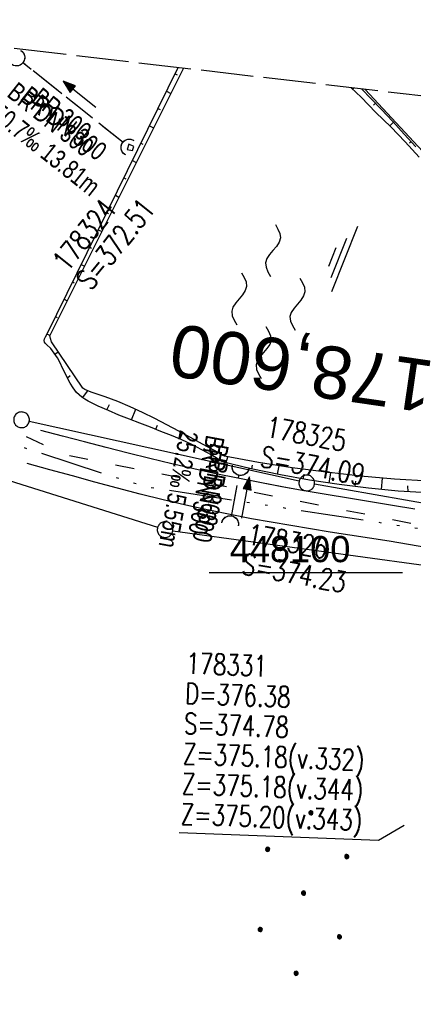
# Model space of a CAD drawing. Extents: x 508275 to 508667, y 447201 to 448341.
# Tile 20 of 33: x 508406 to 508444, y 448059 to 448153. Entities that reach past the tile are written whole.
import ezdxf
from ezdxf.enums import TextEntityAlignment as Align

# ---------------------------------------------------------------- set-up
doc = ezdxf.new("R2010")
doc.units = 0
doc.header["$LTSCALE"] = 10
doc.header["$MEASUREMENT"] = 0
for name, pattern in [('ACAD_ISO03W100', [30, 12, -18]), ('ACAD_ISO14W100', [25.5, 12, -3, 0.5, -3, 0.5, -3, 0.5, -3]), ('LT00', [0]), ('LT12', [0.4, 0.3, -0.1]), ('LT14', [0.6, 0.5, -0.1]), ('LT17', [0.15, 0.1, -0.05]), ('STRICHLINIE2', [0.375, 0.25, -0.125])]:
    doc.linetypes.add(name, pattern=pattern)
doc.layers.get('0').update_dxf_attribs({"linetype": 'LT00'})
for name, color, linetype in [('--EK_FBR', 250, 'LT00'), ('--EK_Halt-Pfeil', 4, 'LT00'), ('--EK_Haltung', 7, 'STRICHLINIE2'), ('--EK_Haltung-Text', 140, 'LT00'), ('--EK_RRB', 181, 'LT00'), ('--EK_RRB_SYMB', 181, 'LT00'), ('--EK_Schacht-Text', 5, 'LT00'), ('--EK_ST-93-1', 30, 'LT17'), ('--EL_DFK_AB_L', 21, 'LT00'), ('--EL_Halt-Pfeil', 4, 'LT00'), ('--EL_Haltung', 182, 'STRICHLINIE2'), ('--EL_Haltung-Text', 182, 'LT00'), ('--WASSER_NUTZUNG', 180, 'Continuous'), ('DFK_AB_L', 21, 'LT00'), ('DFK_GZPKT', 250, 'LT00'), ('DFK_KATASTER', 250, 'LT00'), ('DFK_NUTZUNG', 250, 'LT00'), ('DL', 182, 'LT12'), ('DL_PFEIL', 201, 'LT00'), ('DL_TEXT', 182, 'LT00'), ('TELEKOM', 210, 'ACAD_ISO14W100'), ('V125_AFBR_BAB', 250, 'LT00'), ('V125_BOESCH', 250, 'LT00'), ('V125_BOSCHUNG', 250, 'LT00'), ('V125_RASTER', 250, 'LT00'), ('V125_U_SCHACH', 182, 'LT00'), ('V125_UK_DURCH', 182, 'LT00'), ('V126_AFBR_BAB', 250, 'LT00'), ('V126_BOESCH', 250, 'LT00'), ('V126_BOSCHUNG', 250, 'LT00'), ('V126_U_SCHACH', 182, 'LT00'), ('V126_UK_DURCH', 182, 'LT00'), ('WASSERLTG', 130, 'ACAD_ISO03W100')]:
    doc.layers.add(name, color=color, linetype=linetype)
doc.layers.add('-BLATT_126-RAND', color=7, linetype='LT14', plot=False)
doc.styles.add('Beschrift', font='ARIAL.TTF')
doc.styles.add('Haltungsbeschriftung', font='ARIAL.TTF', dxfattribs={"width": 0.75})
doc.styles.add('schachtbeschriftung', font='romans.shx', dxfattribs={"width": 0.75, "height": 2})
doc.styles.get("Standard").update_dxf_attribs({"font": 'ARIAL.TTF'})

# ---------------------------------------------------------------- blocks, each defined once
blk = doc.blocks.new('SYMB7010')
at = {"color": 0, "linetype": 'ByBlock'}
for points in [[(-0.031408, 0.499213), (-0.093728, 0.49134), (-0.15457, 0.475719), (-0.212975, 0.452595), (-0.268021, 0.422333), (-0.31884, 0.385411), (-0.36463, 0.342411), (-0.40467, 0.29401), (-0.438329, 0.240973), (-0.465074, 0.184136), (-0.484486, 0.124395), (-0.496256, 0.062692), (-0.5002, 0)], [(-0.5002, 0), (-0.496256, -0.062692), (-0.484486, -0.124395), (-0.465075, -0.184136), (-0.438329, -0.240973), (-0.404671, -0.29401), (-0.36463, -0.342411), (-0.31884, -0.385411), (-0.268021, -0.422333), (-0.212975, -0.452595), (-0.154571, -0.475719), (-0.093728, -0.49134), (-0.031408, -0.499213), (0.031408, -0.499213)], [(0.5002, 0), (0.496256, 0.062692), (0.484485, 0.124395), (0.465074, 0.184136), (0.438329, 0.240973), (0.40467, 0.29401), (0.36463, 0.342411), (0.31884, 0.385411), (0.268021, 0.422333), (0.212975, 0.452595), (0.15457, 0.475719), (0.093728, 0.49134), (0.031408, 0.499213), (-0.031408, 0.499213)], [(0.031408, -0.499213), (0.093728, -0.491341), (0.15457, -0.475719), (0.212975, -0.452595), (0.268021, -0.422333), (0.31884, -0.385411), (0.36463, -0.342411), (0.404671, -0.294011), (0.438329, -0.240974), (0.465075, -0.184136), (0.484486, -0.124395), (0.496256, -0.062692), (0.500201, 0)]]:
    blk.add_lwpolyline(points, dxfattribs=at)
blk = doc.blocks.new('Ackerland7')
at = {"layer": 'DFK_NUTZUNG', "color": 0, "linetype": 'ByBlock'}
for p, q in [((-4, 3.928), (-4, 3.67)), ((-3.95, 3.628), (-3.95, 3.97)), ((-3.9, 3.99), (-3.9, 3.607)), ((-3.85, 3.601), (-3.85, 3.997)), ((-3.8, 3.99), (-3.8, 3.607)), ((-3.75, 3.628), (-3.75, 3.97)), ((-3.7, 3.928), (-3.7, 3.67)), ((-3.65, 3.798), (-3.65, 3.8)), ((3.7, 3.929), (3.7, 3.671)), ((3.75, 3.629), (3.75, 3.971)), ((3.8, 3.992), (3.8, 3.608)), ((3.85, 3.602), (3.85, 3.998)), ((3.9, 3.992), (3.9, 3.608)), ((3.95, 3.629), (3.95, 3.971)), ((4, 3.929), (4, 3.671)), ((4.05, 3.799), (4.05, 3.801)), ((-7.85, 0.129), (-7.85, -0.129)), ((-7.8, -0.171), (-7.8, 0.171)), ((-7.75, 0.192), (-7.75, -0.192)), ((-7.7, -0.198), (-7.7, 0.198)), ((-7.65, 0.192), (-7.65, -0.192)), ((-7.6, -0.171), (-7.6, 0.171)), ((-7.55, 0.129), (-7.55, -0.129)), ((-7.5, -0.001), (-7.5, 0.001)), ((-0.15, 0.129), (-0.15, -0.129)), ((-0.1, -0.171), (-0.1, 0.171)), ((-0.05, 0.192), (-0.05, -0.192)), ((0, -0.198), (0, 0.198)), ((0.05, 0.192), (0.05, -0.192)), ((0.1, -0.171), (0.1, 0.171)), ((0.15, 0.129), (0.15, -0.129)), ((0.2, -0.001), (0.2, 0.001)), ((7.55, 0.129), (7.55, -0.129)), ((7.6, -0.171), (7.6, 0.171)), ((7.65, 0.192), (7.65, -0.192)), ((7.7, -0.198), (7.7, 0.198)), ((7.75, 0.192), (7.75, -0.192)), ((7.8, -0.171), (7.8, 0.171)), ((7.85, 0.129), (7.85, -0.129)), ((7.9, -0.001), (7.9, 0.001)), ((-4, -3.671), (-4, -3.929)), ((-3.95, -3.971), (-3.95, -3.629)), ((-3.9, -3.608), (-3.9, -3.992)), ((-3.85, -3.998), (-3.85, -3.602)), ((-3.8, -3.608), (-3.8, -3.992)), ((-3.75, -3.971), (-3.75, -3.629)), ((-3.7, -3.671), (-3.7, -3.929)), ((3.7, -3.671), (3.7, -3.929)), ((3.75, -3.971), (3.75, -3.629)), ((3.8, -3.608), (3.8, -3.992)), ((3.85, -3.998), (3.85, -3.602)), ((3.9, -3.608), (3.9, -3.992)), ((3.95, -3.971), (3.95, -3.629)), ((4, -3.671), (4, -3.929)), ((-3.65, -3.801), (-3.65, -3.799)), ((4.05, -3.801), (4.05, -3.799))]:
    blk.add_line(p, q, dxfattribs=at)
for points in [[(-3.65, 3.799), (-3.67, 3.886), (-3.725, 3.955), (-3.805, 3.994), (-3.894, 3.994), (-3.975, 3.955), (-4.03, 3.886), (-4.05, 3.799), (-4.03, 3.712), (-3.975, 3.642), (-3.894, 3.604), (-3.805, 3.604), (-3.725, 3.642), (-3.67, 3.712), (-3.65, 3.799)], [(4.05, 3.8), (4.03, 3.887), (3.975, 3.956), (3.894, 3.995), (3.805, 3.995), (3.725, 3.956), (3.67, 3.887), (3.65, 3.8), (3.67, 3.713), (3.725, 3.644), (3.805, 3.605), (3.894, 3.605), (3.975, 3.644), (4.03, 3.713), (4.05, 3.8)], [(-7.5, 0), (-7.52, 0.087), (-7.575, 0.156), (-7.655, 0.195), (-7.744, 0.195), (-7.825, 0.156), (-7.88, 0.087), (-7.9, 0)], [(0.2, 0), (0.18, 0.087), (0.125, 0.156), (0.045, 0.195), (-0.044, 0.195), (-0.125, 0.156), (-0.18, 0.087), (-0.2, 0)], [(-0.2, 0), (-0.18, -0.087), (-0.125, -0.156), (-0.044, -0.195), (0.045, -0.195), (0.125, -0.156), (0.18, -0.087), (0.2, 0)], [(7.9, 0), (7.88, 0.087), (7.825, 0.156), (7.744, 0.195), (7.655, 0.195), (7.575, 0.156), (7.52, 0.087), (7.5, 0)], [(7.5, 0), (7.52, -0.087), (7.575, -0.156), (7.655, -0.195), (7.744, -0.195), (7.825, -0.156), (7.88, -0.087), (7.9, 0)], [(-7.9, 0), (-7.88, -0.087), (-7.825, -0.156), (-7.744, -0.195), (-7.655, -0.195), (-7.575, -0.156), (-7.52, -0.087), (-7.5, 0)], [(-3.65, -3.8), (-3.67, -3.713), (-3.725, -3.644), (-3.805, -3.605), (-3.894, -3.605), (-3.975, -3.644), (-4.03, -3.713), (-4.05, -3.8), (-4.03, -3.887), (-3.975, -3.956), (-3.894, -3.995), (-3.805, -3.995), (-3.725, -3.956), (-3.67, -3.887), (-3.65, -3.8)], [(4.05, -3.8), (4.03, -3.713), (3.975, -3.644), (3.894, -3.605), (3.805, -3.605), (3.725, -3.644), (3.67, -3.713), (3.65, -3.8), (3.67, -3.887), (3.725, -3.956), (3.805, -3.995), (3.894, -3.995), (3.975, -3.956), (4.03, -3.887), (4.05, -3.8)]]:
    blk.add_lwpolyline(points, dxfattribs=at)
blk = doc.blocks.new('SYMB7250')
at = {"color": 0, "linetype": 'ByBlock'}
for points in [[(-0.25, 0.28), (-0.208333, 0.308889), (-0.166667, 0.331111), (-0.125, 0.34), (-0.083333, 0.331111), (-0.041667, 0.308889), (0, 0.28)], [(0, 0.28), (0.041667, 0.251111), (0.083333, 0.228889), (0.125, 0.22), (0.166667, 0.228889), (0.208333, 0.251111), (0.25, 0.28)], [(-0.74, 0), (-0.698333, 0.028889), (-0.656667, 0.051111), (-0.615, 0.06), (-0.573333, 0.051111), (-0.531667, 0.028889), (-0.49, 0)], [(-0.49, 0), (-0.448333, -0.028889), (-0.406667, -0.051111), (-0.365, -0.06), (-0.323333, -0.051111), (-0.281667, -0.028889), (-0.24, 0)], [(0.24, 0), (0.281667, 0.028889), (0.323333, 0.051111), (0.365, 0.06), (0.406667, 0.051111), (0.448333, 0.028889), (0.49, 0)], [(0.49, 0), (0.531667, -0.028889), (0.573333, -0.051111), (0.615, -0.06), (0.656667, -0.051111), (0.698333, -0.028889), (0.74, 0)], [(-0.25, -0.28), (-0.208333, -0.251111), (-0.166667, -0.228889), (-0.125, -0.22), (-0.083333, -0.228889), (-0.041667, -0.251111), (0, -0.28)], [(0, -0.28), (0.041667, -0.308889), (0.083333, -0.331111), (0.125, -0.34), (0.166667, -0.331111), (0.208333, -0.308889), (0.25, -0.28)]]:
    blk.add_lwpolyline(points, dxfattribs=at)
blk = doc.blocks.new('SYMB1107')
at = {"color": 0, "linetype": 'ByBlock'}
for points in [[(-0.2, 0), (-0.196157, 0.039018), (-0.184776, 0.076537), (-0.166294, 0.111114), (-0.141421, 0.141421), (-0.111114, 0.166294), (-0.076537, 0.184776), (-0.039018, 0.196157), (0, 0.2)], [(0, 0.2), (0.039018, 0.196157), (0.076537, 0.184776), (0.111114, 0.166294), (0.141421, 0.141421), (0.166294, 0.111114), (0.184776, 0.076537), (0.196157, 0.039018), (0.2, 0)]]:
    blk.add_lwpolyline(points, dxfattribs=at)
blk = doc.blocks.new('SYMB0070')
at = {"color": 0, "linetype": 'ByBlock'}
for p, q in [((-0.5, 0), (0.2, 0)), ((0.5, 0), (0.2, 0.1)), ((0.2, 0.1), (0.2, 0)), ((0.468, 0), (0.21, 0.086)), ((0.21, 0.086), (0.21, -0.086)), ((0.21, -0.086), (0.468, 0)), ((0.22, -0.072), (0.437, 0)), ((0.23, -0.058), (0.405, 0)), ((0.24, -0.045), (0.374, 0)), ((0.342, 0), (0.25, 0.031)), ((0.25, 0.031), (0.25, -0.031)), ((0.25, -0.031), (0.342, 0)), ((0.26, -0.017), (0.31, 0)), ((0.27, -0.003), (0.279, 0))]:
    blk.add_line(p, q, dxfattribs=at)
for points in [[(0.2, 0), (0.2, -0.1), (0.5, 0)], [(0.437, 0), (0.22, 0.072), (0.22, -0.072)], [(0.405, 0), (0.23, 0.058), (0.23, -0.058)], [(0.374, 0), (0.24, 0.045), (0.24, -0.045)], [(0.31, 0), (0.26, 0.017), (0.26, -0.017)], [(0.279, 0), (0.27, 0.003), (0.27, -0.003)]]:
    blk.add_lwpolyline(points, dxfattribs=at)
blk = doc.blocks.new('WASSER2')
at = {"layer": '--EK_RRB_SYMB'}
for p, q in [((-0.3349, 0), (0.3349, 0)), ((-0.1913, -0.0543), (0.2151, -0.0543)), ((-0.071, -0.1164), (0.123, -0.1164))]:
    blk.add_line(p, q, dxfattribs=at)

msp = doc.modelspace()

# ---------------------------------------------------------------- linework, layer by layer
at = {"layer": '--EK_FBR'}
for points in [[(508443.764, 448106.077), (508441.652, 448106.427), (508439.537, 448106.773), (508437.42, 448107.121), (508435.302, 448107.473), (508433.185, 448107.834), (508431.069, 448108.209), (508428.958, 448108.602), (508426.851, 448109.016), (508424.741, 448109.457), (508422.637, 448109.922), (508420.538, 448110.407), (508418.443, 448110.909), (508416.351, 448111.426), (508414.262, 448111.955), (508412.176, 448112.492), (508410.091, 448113.036), (508408.006, 448113.582)], [(508445.023, 448102.381), (508443.172, 448102.697), (508441.311, 448103.002), (508439.44, 448103.298), (508437.563, 448103.591), (508435.68, 448103.885), (508433.796, 448104.184), (508431.91, 448104.491), (508430.027, 448104.812), (508428.146, 448105.151), (508426.272, 448105.511), (508424.071, 448105.968), (508421.879, 448106.457), (508419.696, 448106.974), (508417.52, 448107.514), (508415.35, 448108.075), (508413.185, 448108.652), (508411.024, 448109.241), (508408.865, 448109.838), (508406.707, 448110.439)]]:
    msp.add_lwpolyline(points, dxfattribs=at)
at = {"layer": '--EK_Haltung'}
for p, q in [((508415.892, 448141.101), (508406.256, 448148.763)), ((508426.244, 448105.375), (508426.978, 448109.355))]:
    msp.add_line(p, q, dxfattribs=at)
at = {"layer": '--EK_RRB'}
for points in [[(508445.027, 448107.616), (508442.187, 448107.802), (508439.354, 448108.07), (508436.529, 448108.417), (508433.715, 448108.844), (508430.915, 448109.351), (508428.13, 448109.938), (508425.362, 448110.603), (508424.858, 448110.92), (508424.349, 448111.229), (508423.414, 448111.753), (508422.457, 448112.235), (508421.482, 448112.683), (508420.494, 448113.103), (508419.495, 448113.505), (508418.49, 448113.894), (508417.482, 448114.279), (508416.474, 448114.667), (508415.471, 448115.066), (508414.475, 448115.483), (508413.491, 448115.926), (508412.522, 448116.403), (508412.209, 448116.572), (508411.913, 448116.765), (508411.659, 448116.984), (508411.43, 448117.229), (508411.102, 448117.655), (508410.818, 448118.108), (508410.563, 448118.581), (508410.325, 448119.066), (508410.092, 448119.555), (508409.851, 448120.042), (508409.589, 448120.518), (508409.294, 448120.977), (508408.953, 448121.411), (508408.552, 448121.812), (508408.439, 448121.915), (508408.353, 448122.023), (508408.32, 448122.184), (508408.365, 448122.363), (508408.461, 448122.554), (508408.584, 448122.751), (508421.132, 448148.268)], [(508438.682, 448146.232), (508439.606, 448145.291), (508440.565, 448144.29), (508441.671, 448143.112), (508442.769, 448141.913), (508443.856, 448140.692)]]:
    msp.add_lwpolyline(points, dxfattribs=at)
at = {"layer": '--EK_Schacht-Text', "flags": 128}
msp.add_lwpolyline([(508442.764, 448075.84), (508440.311, 448074.396), (508421.244, 448075.14)], dxfattribs=at)
at = {"layer": '--EL_DFK_AB_L'}
msp.add_line((508471.501, 448111.109), (508439.028, 448146.192), dxfattribs=at)
at = {"layer": '--EL_Haltung'}
for p, q in [((508415.892, 448141.101), (508406.256, 448148.763)), ((508426.244, 448105.375), (508426.978, 448109.355))]:
    msp.add_line(p, q, dxfattribs=at)
at = {"layer": '-BLATT_126-RAND'}
msp.add_lwpolyline([(508381.629, 448152.85), (508275.043, 447234.011), (508560.131, 447200.941), (508666.717, 448119.779), (508381.629, 448152.85)], dxfattribs=at)
at = {"layer": 'DFK_AB_L'}
msp.add_line((508471.501, 448111.109), (508439.028, 448146.192), dxfattribs=at)
at = {"layer": 'DFK_KATASTER'}
for p, q in [((508432.708, 448108.732), (508406.893, 448114.446)), ((508403.476, 448109.274), (508419.175, 448104.334)), ((508461.972, 448103.597), (508434.179, 448108.442)), ((508420.634, 448104.006), (508460.928, 448098.481))]:
    msp.add_line(p, q, dxfattribs=at)
at = {"layer": 'DL'}
for p, q in [((508415.892, 448141.101), (508406.256, 448148.763)), ((508426.244, 448105.375), (508426.978, 448109.355))]:
    msp.add_line(p, q, dxfattribs=at)
at = {"layer": 'TELEKOM', "ltscale": 0.05, "flags": 128}
msp.add_lwpolyline([(508379.628, 448135.598), (508384.195, 448129.846), (508393.58, 448118.477), (508401.63, 448113.994), (508405.887, 448112.13), (508414.729, 448109.229), (508418.293, 448108.174), (508427, 448106.855), (508463.473, 448101.255), (508493.23, 448097.67), (508537.398, 448092.796), (508551.327, 448092.584), (508582.984, 448088.578), (508614.39, 448087.878), (508624.185, 448087.124), (508655.829, 448085.243), (508662.36, 448082.219)], dxfattribs=at)
at = {"layer": 'V125_AFBR_BAB'}
for points in [[(508443.764, 448106.077), (508441.652, 448106.427), (508439.537, 448106.773), (508437.42, 448107.121), (508435.302, 448107.473), (508433.185, 448107.834), (508431.069, 448108.209), (508428.958, 448108.602), (508426.851, 448109.016), (508424.741, 448109.457), (508422.637, 448109.922), (508420.538, 448110.407), (508418.443, 448110.909), (508416.351, 448111.426), (508414.262, 448111.955), (508412.176, 448112.492), (508410.091, 448113.036), (508408.006, 448113.582)], [(508445.023, 448102.381), (508443.172, 448102.697), (508441.311, 448103.002), (508439.44, 448103.298), (508437.563, 448103.591), (508435.68, 448103.885), (508433.796, 448104.184), (508431.91, 448104.491), (508430.027, 448104.812), (508428.146, 448105.151), (508426.272, 448105.511), (508424.071, 448105.968), (508421.879, 448106.457), (508419.696, 448106.974), (508417.52, 448107.514), (508415.35, 448108.075), (508413.185, 448108.652), (508411.024, 448109.241), (508408.865, 448109.838), (508406.707, 448110.439)]]:
    msp.add_lwpolyline(points, dxfattribs=at)
at = {"layer": 'V125_BOESCH'}
for p, q in [((508408.584, 448122.751), (508421.132, 448148.268)), ((508421.642, 448148.208), (508408.859, 448122.679))]:
    msp.add_line(p, q, dxfattribs=at)
for points in [[(508437.696, 448146.346), (508438.652, 448145.432), (508440.04, 448143.993), (508441.472, 448142.612), (508442.851, 448141.179), (508444.176, 448139.696)], [(508438.682, 448146.232), (508439.606, 448145.291), (508440.565, 448144.29), (508441.671, 448143.112), (508442.769, 448141.913), (508443.856, 448140.692)], [(508445.027, 448107.616), (508442.187, 448107.802), (508439.354, 448108.07), (508436.529, 448108.417), (508433.715, 448108.844), (508430.915, 448109.351), (508428.13, 448109.938), (508425.362, 448110.603), (508424.858, 448110.92), (508424.349, 448111.229), (508423.414, 448111.753), (508422.457, 448112.235), (508421.482, 448112.683), (508420.494, 448113.103), (508419.495, 448113.505), (508418.49, 448113.894), (508417.482, 448114.279), (508416.474, 448114.667), (508415.471, 448115.066), (508414.475, 448115.483), (508413.491, 448115.926), (508412.522, 448116.403), (508412.209, 448116.572), (508411.913, 448116.765), (508411.659, 448116.984), (508411.43, 448117.229), (508411.102, 448117.655), (508410.818, 448118.108), (508410.563, 448118.581), (508410.325, 448119.066), (508410.092, 448119.555), (508409.851, 448120.042), (508409.589, 448120.518), (508409.294, 448120.977), (508408.953, 448121.411), (508408.552, 448121.812), (508408.439, 448121.915), (508408.353, 448122.023), (508408.32, 448122.184), (508408.365, 448122.363), (508408.461, 448122.554), (508408.584, 448122.751)], [(508445.119, 448108.739), (508441.843, 448108.947), (508438.573, 448109.232), (508435.31, 448109.593), (508432.056, 448110.03), (508428.814, 448110.542), (508425.584, 448111.13), (508424.599, 448111.662), (508423.463, 448112.283), (508422.327, 448112.909), (508421.188, 448113.531), (508420.044, 448114.143), (508418.892, 448114.739), (508417.73, 448115.311), (508416.554, 448115.852), (508415.363, 448116.355), (508414.154, 448116.815), (508412.923, 448117.223), (508412.672, 448117.302), (508412.428, 448117.396), (508412.22, 448117.503), (508412.018, 448117.624), (508409.017, 448122.066), (508408.925, 448122.39), (508408.859, 448122.679)]]:
    msp.add_lwpolyline(points, dxfattribs=at)
at = {"layer": 'V125_BOSCHUNG'}
for p, q in [((508420.839, 448147.671), (508421.053, 448147.566)), ((508420.024, 448146.014), (508420.441, 448145.809)), ((508419.209, 448144.356), (508419.411, 448144.257)), ((508440.015, 448144.866), (508439.806, 448144.666)), ((508418.394, 448142.699), (508418.787, 448142.506)), ((508441.735, 448143.042), (508441.372, 448142.711)), ((508417.579, 448141.041), (508417.769, 448140.948)), ((508443.419, 448141.188), (508443.259, 448141.048)), ((508416.764, 448139.384), (508417.133, 448139.202)), ((508415.948, 448137.726), (508416.127, 448137.638)), ((508415.133, 448136.069), (508415.478, 448135.899)), ((508414.318, 448134.411), (508414.485, 448134.329)), ((508413.503, 448132.754), (508413.824, 448132.596)), ((508412.688, 448131.096), (508412.843, 448131.02)), ((508411.873, 448129.439), (508412.17, 448129.292)), ((508411.058, 448127.781), (508411.201, 448127.711)), ((508410.243, 448126.124), (508410.516, 448125.989)), ((508409.428, 448124.466), (508409.559, 448124.402)), ((508408.613, 448122.809), (508408.862, 448122.686)), ((508409.36, 448120.881), (508409.673, 448121.095)), ((508410.548, 448118.611), (508410.798, 448118.835)), ((508412.001, 448116.702), (508412.507, 448117.362)), ((508414.315, 448115.553), (508414.564, 448116.062)), ((508416.664, 448114.593), (508417.08, 448115.615)), ((508418.999, 448113.698), (508419.166, 448114.106)), ((508421.303, 448112.761), (508421.562, 448113.327)), ((508423.559, 448111.675), (508423.652, 448111.902)), ((508425.718, 448110.514), (508425.903, 448111.07)), ((508428.179, 448109.927), (508428.258, 448110.276)), ((508430.635, 448109.407), (508430.795, 448110.22)), ((508435.584, 448108.552), (508435.727, 448109.543)), ((508433.104, 448108.949), (508433.182, 448109.404)), ((508438.075, 448108.218), (508438.137, 448108.744)), ((508440.57, 448107.945), (508440.679, 448109.041)), ((508443.121, 448107.732), (508443.117, 448108.295))]:
    msp.add_line(p, q, dxfattribs=at)
at = {"layer": 'V125_RASTER'}
msp.add_line((508424.104, 448100), (508442.604, 448100), dxfattribs=at)
at = {"layer": 'V125_U_SCHACH'}
msp.add_lwpolyline([(508416.76, 448140.342), (508416.903, 448140.74), (508416.425, 448140.964), (508416.252, 448140.44), (508416.76, 448140.342)], dxfattribs=at)
at = {"layer": 'V126_AFBR_BAB'}
for points in [[(508443.764, 448106.077), (508441.653, 448106.427), (508439.537, 448106.773), (508437.42, 448107.121), (508435.302, 448107.473), (508433.185, 448107.834), (508431.07, 448108.209), (508428.958, 448108.602), (508426.851, 448109.016), (508424.741, 448109.457), (508422.637, 448109.922), (508420.538, 448110.407), (508418.443, 448110.909), (508416.351, 448111.426), (508414.262, 448111.955), (508412.176, 448112.492), (508410.091, 448113.036), (508408.006, 448113.582)], [(508445.023, 448102.381), (508443.173, 448102.697), (508441.311, 448103.002), (508439.44, 448103.298), (508437.563, 448103.591), (508435.681, 448103.885), (508433.796, 448104.184), (508431.91, 448104.491), (508430.027, 448104.812), (508428.146, 448105.151), (508426.272, 448105.511), (508424.071, 448105.968), (508421.879, 448106.457), (508419.696, 448106.974), (508417.52, 448107.514), (508415.35, 448108.075), (508413.185, 448108.652), (508411.024, 448109.241), (508408.865, 448109.838), (508406.707, 448110.439)]]:
    msp.add_lwpolyline(points, dxfattribs=at)
at = {"layer": 'V126_BOESCH'}
for p, q in [((508408.584, 448122.751), (508421.132, 448148.268)), ((508421.642, 448148.208), (508408.859, 448122.679))]:
    msp.add_line(p, q, dxfattribs=at)
for points in [[(508437.696, 448146.346), (508438.652, 448145.432), (508440.04, 448143.993), (508441.472, 448142.612), (508442.851, 448141.179), (508444.176, 448139.696)], [(508438.682, 448146.232), (508439.606, 448145.291), (508440.565, 448144.29), (508441.671, 448143.112), (508442.769, 448141.913), (508443.856, 448140.692)], [(508445.027, 448107.616), (508442.187, 448107.802), (508439.354, 448108.07), (508436.529, 448108.417), (508433.715, 448108.844), (508430.915, 448109.352), (508428.13, 448109.938), (508425.362, 448110.603), (508424.858, 448110.92), (508424.349, 448111.229), (508423.414, 448111.753), (508422.457, 448112.235), (508421.482, 448112.683), (508420.494, 448113.103), (508419.495, 448113.505), (508418.49, 448113.894), (508417.482, 448114.279), (508416.474, 448114.667), (508415.471, 448115.066), (508414.475, 448115.483), (508413.491, 448115.926), (508412.522, 448116.403), (508412.209, 448116.572), (508411.913, 448116.765), (508411.659, 448116.984), (508411.43, 448117.229), (508411.102, 448117.655), (508410.818, 448118.108), (508410.563, 448118.581), (508410.325, 448119.066), (508410.093, 448119.555), (508409.851, 448120.042), (508409.59, 448120.518), (508409.294, 448120.977), (508408.953, 448121.411), (508408.552, 448121.812), (508408.439, 448121.915), (508408.353, 448122.023), (508408.32, 448122.184), (508408.365, 448122.363), (508408.461, 448122.554), (508408.584, 448122.751)], [(508445.119, 448108.739), (508441.843, 448108.947), (508438.573, 448109.232), (508435.31, 448109.593), (508432.056, 448110.03), (508428.814, 448110.542), (508425.584, 448111.13), (508424.599, 448111.662), (508423.463, 448112.283), (508422.327, 448112.909), (508421.188, 448113.531), (508420.044, 448114.143), (508418.892, 448114.739), (508417.73, 448115.311), (508416.554, 448115.852), (508415.363, 448116.355), (508414.154, 448116.815), (508412.923, 448117.223), (508412.672, 448117.302), (508412.428, 448117.396), (508412.22, 448117.503), (508412.018, 448117.624), (508409.017, 448122.066), (508408.925, 448122.39), (508408.859, 448122.679)]]:
    msp.add_lwpolyline(points, dxfattribs=at)
at = {"layer": 'V126_BOSCHUNG'}
for p, q in [((508420.839, 448147.671), (508421.053, 448147.566)), ((508437.93, 448146.319), (508437.838, 448146.224)), ((508420.024, 448146.014), (508420.441, 448145.809)), ((508419.209, 448144.356), (508419.411, 448144.257)), ((508440.015, 448144.866), (508439.806, 448144.666)), ((508418.394, 448142.699), (508418.787, 448142.506)), ((508441.735, 448143.042), (508441.372, 448142.711)), ((508417.579, 448141.041), (508417.769, 448140.948)), ((508443.419, 448141.188), (508443.259, 448141.048)), ((508416.764, 448139.384), (508417.133, 448139.202)), ((508415.948, 448137.726), (508416.127, 448137.638)), ((508415.133, 448136.069), (508415.479, 448135.899)), ((508414.318, 448134.411), (508414.485, 448134.329)), ((508413.503, 448132.754), (508413.824, 448132.596)), ((508412.688, 448131.096), (508412.843, 448131.02)), ((508411.873, 448129.439), (508412.17, 448129.292)), ((508411.058, 448127.781), (508411.201, 448127.711)), ((508410.243, 448126.124), (508410.516, 448125.989)), ((508409.428, 448124.466), (508409.559, 448124.402)), ((508408.613, 448122.809), (508408.862, 448122.686)), ((508409.36, 448120.881), (508409.673, 448121.095)), ((508410.548, 448118.611), (508410.798, 448118.835)), ((508412.001, 448116.702), (508412.507, 448117.362)), ((508414.315, 448115.553), (508414.564, 448116.062)), ((508416.664, 448114.593), (508417.08, 448115.615)), ((508418.999, 448113.698), (508419.166, 448114.106)), ((508421.303, 448112.761), (508421.562, 448113.327)), ((508423.559, 448111.675), (508423.652, 448111.902)), ((508425.718, 448110.514), (508425.903, 448111.07)), ((508428.179, 448109.927), (508428.258, 448110.276)), ((508430.635, 448109.407), (508430.795, 448110.22)), ((508435.584, 448108.552), (508435.727, 448109.543)), ((508433.104, 448108.949), (508433.182, 448109.404)), ((508438.075, 448108.218), (508438.137, 448108.744)), ((508440.57, 448107.945), (508440.679, 448109.041)), ((508443.121, 448107.732), (508443.117, 448108.295))]:
    msp.add_line(p, q, dxfattribs=at)
at = {"layer": 'V126_U_SCHACH'}
msp.add_lwpolyline([(508416.76, 448140.342), (508416.903, 448140.74), (508416.425, 448140.964), (508416.252, 448140.44), (508416.76, 448140.342)], dxfattribs=at)
at = {"layer": 'WASSERLTG', "ltscale": 0.015, "flags": 128}
msp.add_lwpolyline([(508636.217, 447856.844), (508578.092, 447857.388), (508552.759, 447855.042), (508538.206, 447854.84), (508514.299, 447868.787), (508511.755, 447868.948), (508511.035, 447869.093), (508464.403, 447889.66), (508463.512, 447890.05), (508462.662, 447890.269), (508456.32, 447900.373), (508459.802, 448013.288), (508458.606, 448091.265), (508457.64, 448100.708), (508457.185, 448101.688), (508456.22, 448102.173), (508410.481, 448111.201), (508399.91, 448116.043), (508394.247, 448120.667), (508392.227, 448122.786), (508380.106, 448139.72)], dxfattribs=at)

# ---------------------------------------------------------------- block references
at = {"layer": '--EK_Halt-Pfeil', "yscale": 4, "zscale": 4}
for p, xscale, rotation in [((508411.696, 448145.717), 4.000000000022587, 141.5170899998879), ((508427.594, 448107.183), 4.000000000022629, 79.55150999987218)]:
    msp.add_blockref('SYMB0070', p, dxfattribs=dict(at, xscale=xscale, rotation=rotation))
at = {"layer": '--EK_RRB_SYMB', "xscale": 10.00000000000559, "yscale": 9.999999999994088, "zscale": 10, "rotation": 248.1914}
msp.add_blockref('WASSER2', (508437.046, 448129.96), dxfattribs=at)
at = {"layer": '--EL_Halt-Pfeil', "yscale": 4, "zscale": 4}
for p, xscale, rotation in [((508411.696, 448145.717), 4.000000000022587, 141.5170899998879), ((508427.594, 448107.183), 4.000000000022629, 79.55150999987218)]:
    msp.add_blockref('SYMB0070', p, dxfattribs=dict(at, xscale=xscale, rotation=rotation))
at = {"layer": '--WASSER_NUTZUNG', "xscale": 9.999999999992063, "yscale": 9.999999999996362, "zscale": 10, "rotation": 264.7376999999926}
msp.add_blockref('SYMB7250', (508429.757, 448125.916), dxfattribs=at)
at = {"layer": 'DFK_GZPKT', "xscale": 1.500000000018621, "yscale": 1.5, "zscale": 1.5, "rotation": 264.7377099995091}
for p in [(508406.16, 448114.607), (508433.441, 448108.569), (508419.89, 448104.109)]:
    msp.add_blockref('SYMB7010', p, dxfattribs=at)
at = {"layer": 'DFK_NUTZUNG', "rotation": 264.7376999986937}
msp.add_blockref('Ackerland7', (508433.13, 448069.375), dxfattribs=at)
at = {"layer": 'DL_PFEIL', "yscale": 4, "zscale": 4}
for p, xscale, rotation in [((508411.696, 448145.717), 4.000000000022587, 141.5170899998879), ((508427.594, 448107.183), 4.000000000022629, 79.55150999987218)]:
    msp.add_blockref('SYMB0070', p, dxfattribs=dict(at, xscale=xscale, rotation=rotation))
at = {"layer": 'V125_UK_DURCH', "yscale": 4, "zscale": 4}
for p, xscale, rotation in [((508405.669, 448149.23), 4.000000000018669, 237.8655502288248), ((508416.479, 448140.636), 4.000000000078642, 57.07052150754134), ((508427.114, 448110.093), 4.000000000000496, 167.4890867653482), ((508426.108, 448104.637), 4.000000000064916, 348.1025971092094)]:
    msp.add_blockref('SYMB1107', p, dxfattribs=dict(at, xscale=xscale, rotation=rotation))
at = {"layer": 'V126_UK_DURCH', "yscale": 4, "zscale": 4}
for p, xscale, rotation in [((508405.669, 448149.23), 3.999999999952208, 239.5425073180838), ((508416.479, 448140.636), 3.999999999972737, 63.81467062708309), ((508427.114, 448110.093), 3.999999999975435, 174.5416223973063), ((508426.108, 448104.637), 3.999999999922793, 350.0412513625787)]:
    msp.add_blockref('SYMB1107', p, dxfattribs=dict(at, xscale=xscale, rotation=rotation))

# ---------------------------------------------------------------- texts
at = {"layer": '--EK_Haltung-Text', "style": 'Haltungsbeschriftung', "width": 0.75}
for s, rotation, p in [('BR DN 300', -38.48291, (508404.659, 448145.587)), ('50.7‰ 13.81m', -38.48291, (508403.066, 448143.583)), ('25.2‰ 5.55m', -100.44849, (508421.314, 448113.694)), ('BR DN 300', -100.44849, (508423.831, 448113.229))]:
    msp.add_text(s, height=1.8, rotation=rotation, dxfattribs=at).set_placement(p)
at = {"layer": '--EK_Schacht-Text', "style": 'schachtbeschriftung', "width": 0.75}
for s, rotation, p in [('178324', 51.51709, (508410.543, 448128.651)), ('S=372.51', 51.51709, (508412.797, 448126.86)), ('178325', -10.44849, (508429.426, 448112.978)), ('S=374.09', -10.44849, (508428.903, 448110.145)), ('178326', -10.44849, (508427.653, 448102.714)), ('S=374.23', -10.44849, (508427.131, 448099.882)), ('178331', -2.06423, (508421.875, 448090.344)), ('D=376.38', -2.06423, (508421.771, 448087.465)), ('S=374.78', -2.06423, (508421.667, 448084.586)), ('Z=375.18(v.332)', -2.06423, (508421.563, 448081.708)), ('Z=375.18(v.344)', -2.06423, (508421.459, 448078.829)), ('Z=375.20(v.343)', -2.06423, (508421.356, 448075.951))]:
    msp.add_text(s, height=2, rotation=rotation, dxfattribs=at).set_placement(p)
at = {"layer": '--EK_ST-93-1', "style": 'Beschrift'}
msp.add_text('178,600', height=5, rotation=-188.2431, dxfattribs=at).set_placement((508445.434, 448117.719), align=Align.MIDDLE_LEFT)
at = {"layer": '--EL_Haltung-Text', "style": 'Haltungsbeschriftung', "width": 0.75}
for rotation, p in [(-38.48291, (508405.912, 448145.214)), (-100.44849, (508424.23, 448112.471))]:
    msp.add_text('BR DN 300', height=1.8, rotation=rotation, dxfattribs=at).set_placement(p)
at = {"layer": 'DL_TEXT', "style": 'Haltungsbeschriftung', "width": 0.75}
for rotation, p in [(-38.48291, (508406.984, 448145.072)), (-100.44849, (508424.174, 448110.869))]:
    msp.add_text('BR 300', height=1.8, rotation=rotation, dxfattribs=at).set_placement(p)
at = {"layer": 'V125_RASTER', "width": 0.991}
msp.add_text(' 448100', height=2.5, rotation=0.00046, dxfattribs=at).set_placement((508425.104, 448101))

doc.saveas('drawing.dxf')
